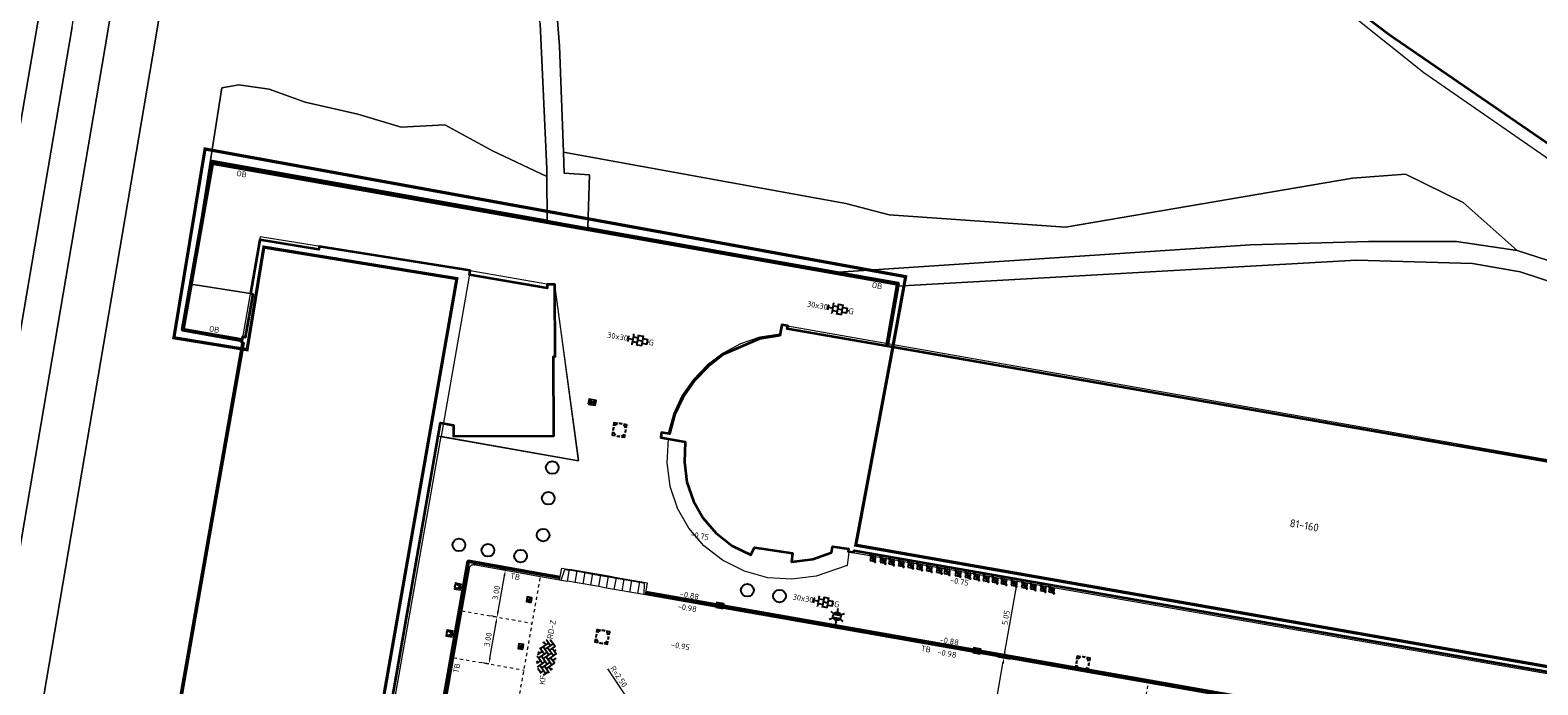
# Model space of a CAD drawing. Header units: metres. Extents: x 2514 to 227642, y 1683 to 852646.
# Tile 82 of 256: x 113555 to 113650, y 426490 to 426531. Entities that reach past the tile are written whole.
import ezdxf
from ezdxf.enums import TextEntityAlignment as Align
from ezdxf.lldxf.tags import DXFTag

# ---------------------------------------------------------------- set-up
doc = ezdxf.new("R2010")
doc.units = ezdxf.units.M
doc.linetypes.add('VW-1-1_STREEP', pattern=[2, 1, -1])
doc.linetypes.add('XX-CENTER', pattern=[8, 5, -1, 1, -1])
doc.layers.get('Defpoints').update_dxf_attribs({"color": 244, "lineweight": 35})
for name, color, linetype, lineweight in [('B-WE-GK-BESCHOEIING-G', 252, 'GK-BESCHOEIING', 35), ('B-WE-GR-BEPLANTING_CULTUUR_HEESTERS-GV', 252, 'Continuous', 18), ('B-WE-IE-MEUBILAIR_WEGMEUBILAIR_FIETS-S', 7, 'Continuous', 25), ('B-WE-IE-TERREINAFSCHEIDING_KUNSTMATIG_HEKWERK-G', 252, 'IE-TERREINAFSCHEIDING-KUNSTMATIG', 18), ('B-WE-KG-GRENS_PERCEEL-GV', 252, 'KG-PERCEEL', 18), ('B-WE-OG-BEBOUWING-GV', 4, 'Continuous', 35), ('B-WE-OG-BEBOUWING_HUISNUMMER-T25-200', 7, 'Continuous', 25), ('B-WE-OG-BEBOUWING_LUIFEL-GV', 252, 'Continuous', 18), ('B-WE-OG-TERREIN_CULTUURSCHEIDING-GV', 252, 'Continuous', 18), ('B-WE-OG-WATER-GV', 252, 'Continuous', 18), ('B-WE-VH-VERHARDING_HALFVERHARDING-GV', 252, 'Continuous', 18), ('B-WE-VH-VERHARDING_TEGEL-GV', 252, 'Continuous', 18), ('N-WE-IE-MEUBILAIR_WEGMEUBILAIR_LICHTMAST-S', 7, 'Continuous', 25), ('N-WE-IE-MEUBILAIR_WEGMEUBILAIR_PARKEERMAATREGEL-S', 7, 'Continuous', 25), ('N-WE-IE-MEUBILAIR_WEGMEUBILAIR_VERKEERSBORD-S', 7, 'Continuous', 9), ('N-WE-KG-WERKGRENS-G', 7, 'XX-CENTER', 35), ('N-WE-RI-HWA_KOLK-S', 150, 'Continuous', 25), ('N-WE-RI-PUT-OPHOOGTEBRENGEN-S', 7, 'Continuous', 25), ('N-WE-VH-KANTOPSLUITING-T18', 1, 'Continuous', 18), ('N-WE-VH-KANTOPSLUITING_ACHTERKANTBAND-G', 1, 'Continuous', 50), ('N-WE-VH-KANTOPSLUITING_ELEMENT_INRIT-S', 2, 'Continuous', 9), ('N-WE-VH-KANTOPSLUITING_OPSLUITBAND_100X200-G', 1, 'Continuous', 18), ('N-WE-VH-KANTOPSLUITING_TROTTOIRBAND_130 150-G', 2, 'Continuous', 13), ('N-WE-VH-M', 7, 'Continuous', 18), ('N-WE-VH-NAP-T18', 1, 'Continuous', 18), ('N-WE-VH-VERHARDING_BETONSTRAATSTEEN-S', 1, 'Continuous', 25), ('N-WE-VH-VERHARDING_TEGEL-S', 1, 'Continuous', 25), ('N-WE-VH-VERKEERSTEGEL-S', 7, 'Continuous', 25), ('N-WE-VW-MARKERING_LANGS_STREEP_11_010-G', 7, 'VW-1-1_STREEP', 13)]:
    doc.layers.add(name, color=color, linetype=linetype, lineweight=lineweight)
doc.styles.add('ISO', font='NLCS-ISO.ttf')
doc.styles.add('NLCS-ISO', font='NLCS-ISO.ttf', dxfattribs={"height": 1.8})
doc.styles.add('NLCS-ISO-M200-T18', font='NLCS-ISO.ttf', dxfattribs={"height": 0.36})
doc.styles.add('NLCS-ISO-M200-T25', font='NLCS-ISO.ttf', dxfattribs={"height": 0.5})
doc.styles.get("Standard").update_dxf_attribs({"font": 'romans'})
doc.linetypes.add('GK-BESCHOEIING', pattern='A,30,-5,[1,NLCS.SHX,S=1,R=0,X=0,Y=0],-5', length=40)
doc.linetypes.add('IE-TERREINAFSCHEIDING-KUNSTMATIG', pattern='A,4,[82,NLCS.SHX,S=0.75,R=90,X=0,Y=0],4,-2', length=10)
tags = doc.linetypes.add('KG-PERCEEL', pattern='A,5.5,-2,["P",Standard,S=1.8,R=0,X=-0.5,Y=-0.9],-2,5.5,-2,[5,NLCS.SHX,S=0.75,R=0,X=0,Y=0],-2', length=19).pattern_tags.tags
tags[6] = DXFTag(74, 10)
doc.dimstyles.new('NLCS-M200-T18-PIJL_L2_H1', dxfattribs={"dimscale": 0.2, "dimtxt": 2.5, "dimasz": 1.8, "dimexe": 2, "dimexo": 2, "dimgap": 0.7, "dimtad": 1, "dimzin": 0, "dimdsep": 46, "dimtxsty": 'NLCS-ISO-M200-T18', "dimcen": 0, "dimdle": 2, "dimclrd": 256, "dimclre": 256, "dimclrt": 1, "dimadec": 1, "dimazin": 0, "dimtfac": 1, "dimtdec": 3, "dimtofl": 0, "dimtmove": 0, "dimatfit": 3, "dimfxl": 2, "dimfxlon": 1, "dimtfillclr": 256, "dimtolj": 1, "dimtzin": 0, "dimlwd": -1, "dimlwe": -1, "dimarcsym": 0})

# ---------------------------------------------------------------- blocks, each defined once
blk = doc.blocks.new('SVH-TEGEL_300X300_DUN_HALFST_KL-SO')
for p, q in [((-3.08, 0.75), (-3, 0.75)), ((-3, -0.83), (-3, 0.83)), ((-3, 0), (-1.5, 0)), ((-1.84, 1.5), (-1.5, 1.5)), ((-1.5, -1.6), (-1.5, 1.6)), ((-1.5, 0.75), (0, 0.75)), ((0, -1.78), (0, 1.78)), ((0, 1.5), (1.5, 1.5)), ((0, 0), (1.5, 0)), ((1.5, -1.6), (1.5, 1.6)), ((1.5, 0.75), (3, 0.75)), ((3, -0.83), (3, 0.83)), ((3, 0), (3.39, 0)), ((-3.08, -0.75), (-3, -0.75)), ((-1.84, -1.5), (-1.5, -1.5)), ((-1.5, -0.75), (0, -0.75)), ((0, -1.5), (1.5, -1.5)), ((1.5, -0.75), (3, -0.75))]:
    blk.add_line(p, q)
at = {"style": 'NLCS-ISO'}
blk.add_attdef('FORMAAT', text='', height=1.8, dxfattribs=at).set_placement((-3.18, 0), align=Align.MIDDLE_RIGHT)
blk.add_attdef('KLEUR', text='', height=1.8, dxfattribs=at).set_placement((3.49, 0), align=Align.MIDDLE_LEFT)
at = {"style": 'NLCS-ISO', "flags": 1}
blk.add_attdef('FUNCTIE', text='', height=1.8, dxfattribs=at).set_placement((0.12, -3.58), align=Align.MIDDLE_CENTER)
blk = doc.blocks.new('SIE-WEG_FIETSKLEM_SCHUIN')
at = {"ltscale": 0.001}
for points in [[(0.002, 0.352, 1), (-0.05, 0.3), (0.112, 0.137, 1.003082), (0.125, 0.15), (-0.038, 0.311, -1), (-0.011, 0.34), (0.153, 0.176, 0.996947), (0.164, 0.189)], [(0.189, 0.164, 1.0408), (0.177, 0.151), (0.339, -0.011, -0.998437), (0.312, -0.038), (0.149, 0.125, 0.987872), (0.138, 0.113), (0.301, -0.05, 1), (0.352, 0.001)]]:
    blk.add_hatch(color=256, dxfattribs=at).paths.add_polyline_path(points)
for p, q in [((-0.05, 0.3), (0.112, 0.137)), ((-0.038, 0.311), (0.125, 0.15)), ((-0.011, 0.34), (0.153, 0.176)), ((0, 0.3), (0, 0.273)), ((0, 0.3), (0.029, 0.3)), ((0, 0.25), (0, 0)), ((0, 0), (0.251, 0)), ((0.002, 0.352), (0.165, 0.188)), ((0.054, 0.3), (0.3, 0.3)), ((0.301, -0.05), (0.138, 0.113)), ((0.312, -0.038), (0.15, 0.124)), ((0.339, -0.011), (0.176, 0.152)), ((0.352, 0.001), (0.189, 0.164)), ((0.274, 0), (0.3, 0)), ((0.3, 0.3), (0.3, 0.053)), ((0.3, 0.028), (0.3, 0))]:
    blk.add_line(p, q)
at = {"extrusion": (0, 0, -1)}
for centre, radius, start, end in [((0.024, 0.326), 0.0368, 315, 135), ((0.025, 0.326), 0.0198, 312.95459, 132.95459), ((-0.119, 0.143), 0.00919, 134.39056, 315.60944), ((-0.159, 0.182), 0.00851, 139.01362, 310.98638)]:
    blk.add_arc(centre, radius, start, end, dxfattribs=at)
for centre, radius, start, end in [((0.144, 0.119), 0.00814, 41.90101, 223.11988), ((0.183, 0.158), 0.00887, 46.72301, 218.69577), ((0.327, -0.025), 0.0361, 225, 45), ((0.326, -0.024), 0.0189, 224.50554, 44.50554)]:
    blk.add_arc(centre, radius, start, end)
blk = doc.blocks.new('SIE-WEG_PARKEERMAATREGEL_POEF_ROND')
blk.add_circle((-0.001438, 0.001188), 0.4)
blk = doc.blocks.new('SVH-VERKEERSTEGEL_300X300_ROLSTOELTEGEL')
blk.add_hatch(color=256).paths.add_polyline_path([(-0.054, -0.046), (-0.054, -0.047, 33.986882)])
blk.add_line((0.014, -0.112), (-0.049, -0.112))
at = {"flags": 128}
blk.add_lwpolyline([(-0.054, -0.047, 33.986882), (-0.054, -0.046), (-0.049, -0.146), (0.038, -0.146), (0.075, -0.213), (0.11, -0.213)], format="xyb", dxfattribs=at)
blk.add_arc((-0.025, -0.188), 0.076, 125.83445, 346.09566)
blk.add_3dface([(-0.15, -0.3), (0.15, -0.3), (0.15, 0), (-0.15, 0)])
blk = doc.blocks.new('N-SIE-WEG_VERKEERSBORD_ROND-SO')
h = blk.add_hatch(color=256)
h.dxf.hatch_style = 1
h.paths.add_polyline_path([(-1, 0, 1), (1, 0, 1)])
h.paths.add_polyline_path([(0.8, 0, -1), (-0.8, 0, -1)], flags=16)
h = blk.add_hatch(color=256)
h.dxf.hatch_style = 1
h.paths.add_polyline_path([(-0.77, 0.86), (-0.51, 0.86, -0.134934), (0, 1), (-1, 1), (-0.8, 0.6, -0.037994), (-0.7, 0.71)])
h = blk.add_hatch(color=256)
h.dxf.hatch_style = 1
h.paths.add_polyline_path([(-0.86, 0.72), (-1, 1), (-1, 0, -0.134934), (-0.86, 0.51)])
h = blk.add_hatch(color=256)
h.dxf.hatch_style = 1
h.paths.add_polyline_path([(0, -1, -0.134934), (-0.51, -0.86), (-0.86, -0.86), (-0.86, -0.51, -0.134934), (-1, 0), (-1, -1)])
h = blk.add_hatch(color=256)
h.dxf.hatch_style = 1
h.paths.add_polyline_path([(-0.11, -0.79, 0.066661), (0.11, -0.79), (0.69, 0.39, 0.050318), (0.6, 0.52), (0, -0.69), (-0.6, 0.52, 0.050318), (-0.69, 0.39)])
h = blk.add_hatch(color=256)
h.dxf.hatch_style = 1
h.paths.add_polyline_path([(0.77, 0.86), (0.7, 0.71, -0.037994), (0.8, 0.6), (1, 1), (0, 1, -0.134934), (0.51, 0.86)])
h = blk.add_hatch(color=256)
h.dxf.hatch_style = 1
h.paths.add_polyline_path([(0.86, -0.86), (0.51, -0.86, -0.134934), (0, -1), (1, -1), (1, 0, -0.134934), (0.86, -0.51)])
h = blk.add_hatch(color=256)
h.dxf.hatch_style = 1
h.paths.add_polyline_path([(0.86, 0.51, -0.134934), (1, 0), (1, 1), (0.86, 0.72)])
for points in [[(-1, -1), (1, -1), (1, 1), (-1, 1)], [(-0.86, -0.86), (0.86, -0.86), (0.86, 0.86), (-0.86, 0.86)]]:
    blk.add_lwpolyline(points, close=True)
at = {"flags": 128}
for points in [[(-1, 1), (0, -1), (1, 1)], [(-0.77, 0.86), (0, -0.69), (0.77, 0.86)]]:
    blk.add_lwpolyline(points, close=True, dxfattribs=at)
for radius in [1, 0.796]:
    blk.add_circle((0, 0), radius)
at = {"lineweight": 30, "flags": 104}
blk.add_attdef('bordgegevens', text='', height=1.8, dxfattribs=at).set_placement((2.21, 3.21), align=Align.TOP_LEFT)
blk = doc.blocks.new('SRI-PUT_OPHOOGTEBRENGEN-SO-flat-1')
at = {"layer": 'N-WE-RI-PUT-OPHOOGTEBRENGEN-S', "lineweight": -3}
for points in [[(-0.377, 0.173), (-0.413, -0.023)], [(0.17, 0.377), (-0.027, 0.414)], [(0.428, 0.126), (0.465, 0.322), (0.268, 0.359)], [(0.374, -0.169), (0.41, 0.028)], [(-0.431, -0.122), (-0.468, -0.318), (-0.271, -0.355)], [(-0.173, -0.373), (0.024, -0.409)], [(0.122, -0.428), (0.319, -0.464), (0.355, -0.267)]]:
    blk.add_lwpolyline(points, dxfattribs=at)
at = {"layer": 'N-WE-RI-PUT-OPHOOGTEBRENGEN-S'}
blk.add_lwpolyline([(-0.358, 0.272), (-0.322, 0.468), (-0.125, 0.432)], dxfattribs=at)
at = {"layer": 'N-WE-RI-PUT-OPHOOGTEBRENGEN-S', "lineweight": -3, "ltscale": 0.2}
for start, end in [(154.49195, 184.49195), (109.49195, 139.49195), (64.49195, 94.49195), (19.49195, 49.49195), (334.48716, 4.48716), (199.48716, 229.48716), (244.48716, 274.48716), (289.48716, 319.48716)]:
    blk.add_arc((-0.002, 0.002), 0.4, start, end, dxfattribs=at)
blk = doc.blocks.new('SRI-PUT_OPHOOGTEBRENGEN-SO-flat-3')
at = {"layer": 'N-WE-RI-PUT-OPHOOGTEBRENGEN-S', "lineweight": -3}
for points in [[(-0.379, 0.168), (-0.413, -0.029)], [(0.164, 0.38), (-0.033, 0.413)], [(0.426, 0.132), (0.46, 0.329), (0.263, 0.363)], [(0.376, -0.164), (0.41, 0.033)], [(-0.429, -0.128), (-0.463, -0.325), (-0.266, -0.359)], [(-0.167, -0.375), (0.03, -0.409)], [(0.128, -0.426), (0.326, -0.459), (0.359, -0.262)]]:
    blk.add_lwpolyline(points, dxfattribs=at)
at = {"layer": 'N-WE-RI-PUT-OPHOOGTEBRENGEN-S'}
blk.add_lwpolyline([(-0.362, 0.267), (-0.329, 0.464), (-0.131, 0.43)], dxfattribs=at)
at = {"layer": 'N-WE-RI-PUT-OPHOOGTEBRENGEN-S', "lineweight": -3, "ltscale": 0.2}
for start, end in [(155.32706, 185.32706), (110.32706, 140.32706), (65.32706, 95.32706), (20.32706, 50.32706), (335.32227, 5.32227), (200.32227, 230.32227), (245.32227, 275.32227), (290.32227, 320.32227)]:
    blk.add_arc((-0.002, 0.002), 0.4, start, end, dxfattribs=at)
blk = doc.blocks.new('SRI-PUT_OPHOOGTEBRENGEN-SO-flat-27')
at = {"layer": 'N-WE-RI-PUT-OPHOOGTEBRENGEN-S', "lineweight": -3}
for points in [[(-0.378, 0.17), (-0.413, -0.027)], [(0.166, 0.379), (-0.031, 0.413)], [(0.427, 0.13), (0.462, 0.327), (0.265, 0.361)], [(0.375, -0.166), (0.41, 0.031)], [(-0.43, -0.125), (-0.465, -0.322), (-0.268, -0.357)], [(-0.169, -0.374), (0.028, -0.409)], [(0.126, -0.426), (0.323, -0.461), (0.358, -0.264)]]:
    blk.add_lwpolyline(points, dxfattribs=at)
at = {"layer": 'N-WE-RI-PUT-OPHOOGTEBRENGEN-S'}
blk.add_lwpolyline([(-0.361, 0.268), (-0.326, 0.465), (-0.129, 0.431)], dxfattribs=at)
at = {"layer": 'N-WE-RI-PUT-OPHOOGTEBRENGEN-S', "lineweight": -3, "ltscale": 0.2}
for start, end in [(155.01596, 185.01596), (110.01596, 140.01596), (65.01596, 95.01596), (20.01596, 50.01596), (335.01117, 5.01117), (200.01117, 230.01117), (245.01117, 275.01117), (290.01117, 320.01117)]:
    blk.add_arc((-0.002, 0.002), 0.4, start, end, dxfattribs=at)
blk = doc.blocks.new('*D360')
at = {"layer": 'Defpoints', "color": 0, "transparency": 16777216}
for p in [(113614.028, 426491.821), (113616.181, 426491.441), (113610.95, 426486.27)]:
    blk.add_point(p, dxfattribs=at)
at = {"layer": 'N-WE-VH-M', "transparency": 16777216}
for p, q in [((113615.203, 426485.887), (113616.119, 426491.087)), ((113615.787, 426491.511), (113616.575, 426491.372)), ((113614.747, 426485.602), (113615.534, 426485.463))]:
    blk.add_line(p, q, dxfattribs=at)
for points in [[(113616.059, 426491.097), (113616.178, 426491.077), (113616.181, 426491.441)], [(113615.144, 426485.897), (113615.262, 426485.877), (113615.14, 426485.532)]]:
    blk.add_solid(points, dxfattribs=at)
at = {"layer": 'N-WE-VH-M', "color": 1, "transparency": 16777216, "insert": (113615.346, 426488.542), "char_height": 0.36, "attachment_point": 5, "rotation": 80.01356, "style": 'NLCS-ISO-M200-T18'}
blk.add_mtext('\\A1;6.00', dxfattribs=at)
blk = doc.blocks.new('*D361')
at = {"layer": 'Defpoints', "color": 0, "transparency": 16777216}
for p in [(113614.898, 426496.793), (113617.056, 426496.413), (113614.028, 426491.821)]:
    blk.add_point(p, dxfattribs=at)
at = {"layer": 'N-WE-VH-M', "transparency": 16777216}
for p, q in [((113616.662, 426496.482), (113617.45, 426496.343)), ((113616.243, 426491.796), (113616.994, 426496.058)), ((113615.787, 426491.511), (113616.575, 426491.372))]:
    blk.add_line(p, q, dxfattribs=at)
for points in [[(113616.935, 426496.069), (113617.053, 426496.048), (113617.056, 426496.413)], [(113616.184, 426491.806), (113616.302, 426491.786), (113616.181, 426491.441)]]:
    blk.add_solid(points, dxfattribs=at)
at = {"layer": 'N-WE-VH-M', "color": 1, "transparency": 16777216, "insert": (113616.303, 426493.983), "char_height": 0.36, "attachment_point": 5, "rotation": 80.01356, "style": 'NLCS-ISO-M200-T18'}
blk.add_mtext('\\A1;5.05', dxfattribs=at)
blk = doc.blocks.new('N-SVH-INRITELEMENT_130 150_180X750X500_LINKS')
for p, q in [((0, 0), (0, 0.75)), ((0, 0.75), (0.5, 0.75)), ((0, 0), (0.5, 0)), ((0.095, 0), (0.2, 0.7)), ((0.2, 0.7), (0.5, 0.7)), ((0.5, 0), (0.5, 0.75))]:
    blk.add_line(p, q)
blk = doc.blocks.new('N-SVH-INRITELEMENT_130 150_180X750X500_MIDDEN')
for p, q in [((0, 0), (0, 0.75)), ((0.5, 0.75), (0, 0.75)), ((0.5, 0.7), (0, 0.7)), ((0.5, 0), (0, 0)), ((0.5, 0), (0.5, 0.75))]:
    blk.add_line(p, q)
blk = doc.blocks.new('N-SVH-INRITELEMENT_130 150_180X750X500_RECHTS')
for p, q in [((0, 0), (0, 0.75)), ((0.5, 0.75), (0, 0.75)), ((0.3, 0.7), (0, 0.7)), ((0.5, 0), (0, 0)), ((0.405, 0), (0.3, 0.7)), ((0.5, 0), (0.5, 0.75))]:
    blk.add_line(p, q)
blk = doc.blocks.new('N-SRI-KOLK_TROTTOIR-SO')
blk.add_hatch(color=256).paths.add_polyline_path([(1.125, 1.5), (-1.125, 1.5), (-1.125, 0)])
blk.add_line((-1.125, 0), (1.125, 1.5))
at = {"flags": 128}
blk.add_lwpolyline([(-1.125, 0), (1.125, 0), (1.125, 1.5), (-1.125, 1.5)], close=True, dxfattribs=at)
blk = doc.blocks.new('N-SRI-KOLK_STRAAT_450X300-SO')
h = blk.add_hatch(color=256)
h.dxf.hatch_style = 1
h.paths.add_polyline_path([(0, 0.75), (-1.125, 1.5), (-1.125, 0)])
h.paths.add_polyline_path([(1.125, 1.5), (0, 0.75), (1.125, 0)])
for p, q in [((-1.125, 0), (1.125, 1.5)), ((1.125, 0), (-1.125, 1.5))]:
    blk.add_line(p, q)
at = {"flags": 128}
blk.add_lwpolyline([(-1.125, 0), (1.125, 0), (1.125, 1.5), (-1.125, 1.5)], close=True, dxfattribs=at)
blk = doc.blocks.new('hoekblok inw. 25')
at = {"layer": 'N-WE-VH-KANTOPSLUITING_ACHTERKANTBAND-G', "ltscale": 0.2, "flags": 128}
blk.add_lwpolyline([(-0.45, 0.15), (-0.45, 0), (0, 0), (0, 0.45), (-0.15, 0.45)], dxfattribs=at)
at = {"layer": 'N-WE-VH-KANTOPSLUITING_TROTTOIRBAND_130 150-G', "ltscale": 0.2, "flags": 128}
blk.add_lwpolyline([(-0.15, 0.45), (-0.15, 0.4, -0.414214), (-0.4, 0.15), (-0.45, 0.15)], format="xyb", dxfattribs=at)
blk = doc.blocks.new('*D544')
at = {"layer": 'Defpoints', "color": 0, "ltscale": 0.2, "transparency": 16777216}
for p in [(113592.488, 426488.82), (113593.872, 426486.739)]:
    blk.add_point(p, dxfattribs=at)
at = {"layer": 'N-WE-VH-M', "ltscale": 0.2, "transparency": 16777216}
blk.add_line((113591.196, 426490.762), (113592.288, 426489.12), dxfattribs=at)
blk.add_solid([(113592.338, 426489.153), (113592.238, 426489.087), (113592.488, 426488.82)], dxfattribs=at)
at = {"layer": 'N-WE-VH-M', "color": 1, "ltscale": 0.2, "transparency": 16777216, "insert": (113591.909, 426490.268), "char_height": 0.36, "attachment_point": 5, "rotation": 303.63399, "style": 'NLCS-ISO-M200-T18'}
blk.add_mtext('\\A1;R=2.50', dxfattribs=at)
blk = doc.blocks.new('*D720')
at = {"layer": 'Defpoints', "color": 0, "ltscale": 0.2, "transparency": 16777216}
for p in [(113584.239, 426494.02), (113584.239, 426494.02), (113583.719, 426491.065)]:
    blk.add_point(p, dxfattribs=at)
at = {"layer": 'N-WE-VH-M', "ltscale": 0.2, "transparency": 16777216}
for p, q in [((113583.781, 426491.42), (113584.176, 426493.665)), ((113584.239, 426494.02), (113583.845, 426494.089)), ((113583.719, 426491.065), (113583.325, 426491.135))]:
    blk.add_line(p, q, dxfattribs=at)
for points in [[(113584.117, 426493.676), (113584.236, 426493.655), (113584.239, 426494.02)], [(113583.722, 426491.43), (113583.84, 426491.409), (113583.719, 426491.065)]]:
    blk.add_solid(points, dxfattribs=at)
at = {"layer": 'N-WE-VH-M', "ltscale": 0.2, "transparency": 16777216, "insert": (113583.664, 426492.598), "char_height": 0.36, "attachment_point": 5, "rotation": 80.01356, "style": 'NLCS-ISO-M200-T18'}
blk.add_mtext('\\A1;3.00', dxfattribs=at)
blk = doc.blocks.new('*D721')
at = {"layer": 'Defpoints', "color": 0, "ltscale": 0.2, "transparency": 16777216}
for p in [(113584.759, 426496.974), (113584.759, 426496.974), (113584.239, 426494.02)]:
    blk.add_point(p, dxfattribs=at)
at = {"layer": 'N-WE-VH-M', "ltscale": 0.2, "transparency": 16777216}
for p, q in [((113584.301, 426494.374), (113584.697, 426496.62)), ((113584.759, 426496.974), (113584.365, 426497.044)), ((113584.239, 426494.02), (113583.845, 426494.089))]:
    blk.add_line(p, q, dxfattribs=at)
for points in [[(113584.638, 426496.63), (113584.756, 426496.609), (113584.759, 426496.974)], [(113584.242, 426494.385), (113584.36, 426494.364), (113584.239, 426494.02)]]:
    blk.add_solid(points, dxfattribs=at)
at = {"layer": 'N-WE-VH-M', "ltscale": 0.2, "transparency": 16777216, "insert": (113584.184, 426495.553), "char_height": 0.36, "attachment_point": 5, "rotation": 80.01356, "style": 'NLCS-ISO-M200-T18'}
blk.add_mtext('\\A1;3.00', dxfattribs=at)
blk = doc.blocks.new('N-SIE-WEG_LICHTMAST-SO')
h = blk.add_hatch(color=256)
h.paths.add_polyline_path([(1.16, 0.5, 0.658505), (-1.16, 0.5)])
h.paths.add_polyline_path([(-1.16, -0.5, 0.658505), (1.16, -0.5)])
at = {"flags": 128}
for points in [[(-2.19, 1.27), (-1.1, 0.63)], [(-1.16, 0.5), (1.16, 0.5)], [(0, 1.27), (0, 2.53)], [(1.1, 0.63), (2.19, 1.27)], [(-2.19, -1.27), (-1.1, -0.63)], [(-1.16, -0.5), (1.16, -0.5)], [(0, -1.27), (0, -2.53)], [(2.19, -1.27), (1.1, -0.63)]]:
    blk.add_lwpolyline(points, dxfattribs=at)
at = {"ltscale": 0.5}
blk.add_circle((0, 0), 1.27, dxfattribs=at)
at = {"style": 'NLCS-ISO'}
blk.add_attdef('TYPE', text='', height=1.8, dxfattribs=at).set_placement((0, 2.53), align=Align.BOTTOM_CENTER)
blk = doc.blocks.new('SVH-BSS_KEIFORMAAT_KEPER-SO')
at = {"ltscale": 0.1}
for p, q in [((-5.34, 0.88), (-4.45, 0)), ((-5.2, 0.74), (-4.03, 1.91)), ((-5.2, -0.74), (-2.97, 1.48)), ((-4.81, -1.84), (-2.97, 0)), ((-4.56, 1.6), (-4.45, 1.48)), ((-3.71, 0.74), (-1.48, -1.48)), ((-3.6, 2.11), (-1.48, 0)), ((-2.48, 2.48), (-1.48, 1.48)), ((-2.23, 0.74), (-0.21, 2.76)), ((-2.23, 2.23), (-1.85, 2.61)), ((-2.23, -0.74), (0, 1.48)), ((-2.23, -2.23), (0, 0)), ((-0.74, 2.23), (1.48, 0)), ((-0.74, 0.74), (1.48, -1.48)), ((0.22, 2.75), (1.48, 1.48)), ((0.74, 2.23), (1.2, 2.68)), ((0.74, 0.74), (2.45, 2.45)), ((0.74, -0.74), (2.97, 1.48)), ((0.74, -2.23), (2.97, 0)), ((2.23, 2.23), (4.45, 0)), ((2.23, 0.74), (4.45, -1.48)), ((3.71, 0.74), (4.5, 1.53)), ((3.71, -0.74), (5.25, 0.79)), ((4.22, 1.72), (4.45, 1.48)), ((5.2, 0.74), (5.39, 0.55)), ((-5.73, -0.2), (-4.45, -1.48)), ((-3.89, -2.41), (-2.97, -1.48)), ((-3.71, -0.74), (-1.48, -2.97)), ((-3.71, -2.23), (-3.27, -2.67)), ((-1.59, -3.08), (0, -1.48)), ((-0.74, -0.74), (1.48, -2.97)), ((-0.74, -2.23), (0.21, -3.18)), ((-0.22, -3.19), (0, -2.97)), ((1.36, -3.09), (2.97, -1.48)), ((2.23, -0.74), (3.84, -2.36)), ((2.23, -2.23), (2.78, -2.78)), ((3.71, -2.23), (5.57, -0.37)), ((5.2, -0.74), (5.41, -0.95))]:
    blk.add_line(p, q, dxfattribs=at)
at = {"style": 'NLCS-ISO'}
blk.add_attdef('FORMAAT', text='', height=1.8, dxfattribs=at).set_placement((-5.83, -0.22), align=Align.MIDDLE_RIGHT)
blk.add_attdef('KLEUR', text='', height=1.8, dxfattribs=at).set_placement((5.82, -0.22), align=Align.MIDDLE_LEFT)
at = {"style": 'NLCS-ISO', "flags": 1}
blk.add_attdef('FUNCTIE', text='', height=1.8, dxfattribs=at).set_placement((0.12, -3.58), align=Align.MIDDLE_CENTER)

msp = doc.modelspace()

# ---------------------------------------------------------------- linework, layer by layer
at = {"layer": 'B-WE-GK-BESCHOEIING-G', "ltscale": 0.5}
msp.add_lwpolyline([(113659.383, 426517.742), (113640.461, 426530.745), (113608.248, 426555.168), (113606.92, 426555.92), (113606.062, 426556.222), (113605.242, 426556.357), (113604.032, 426556.393), (113603.446, 426556.271), (113589.075, 426551.311), (113587.856, 426550.985), (113585.418, 426550.952), (113583.965, 426551.322), (113582.348, 426551.913), (113580.846, 426552.609), (113578.925, 426553.677), (113574.676, 426557.62), (113572.079, 426560.529), (113571.332, 426562.019), (113571.082, 426563.799), (113570.961, 426565.47), (113571.391, 426566.255)], dxfattribs=at)
at = {"layer": 'B-WE-GR-BEPLANTING_CULTUUR_HEESTERS-GV'}
for points in [[(113563.146, 426577.251), (113558.765, 426577.722), (113557.915, 426572.757), (113539.7, 426466.389), (113543.984, 426465.835), (113562.695, 426574.63)], [(113569.884, 426527.325), (113567.967, 426527.599), (113566.894, 426527.412), (113566.169, 426522.841), (113587.403, 426519.05), (113587.37, 426521.811), (113583.949, 426523.424), (113580.937, 426525.066), (113578.2, 426524.929), (113575.462, 426525.751), (113572.142, 426526.504)], [(113606.225, 426520.109), (113588.416, 426523.336), (113588.465, 426522.016), (113590.057, 426521.913), (113589.958, 426518.593), (113605.76, 426515.772), (113631.714, 426517.493), (113639.166, 426517.716), (113644.712, 426517.709), (113648.525, 426517.143), (113645.119, 426520.162), (113641.486, 426521.947), (113638.145, 426521.712), (113620.063, 426518.612), (113608.956, 426519.387)]]:
    msp.add_lwpolyline(points, close=True, dxfattribs=at)
at = {"layer": 'B-WE-IE-TERREINAFSCHEIDING_KUNSTMATIG_HEKWERK-G', "ltscale": 0.2}
for points in [[(113587.403, 426519.05), (113566.169, 426522.841), (113564.928, 426515.014), (113568.687, 426514.419)], [(113605.76, 426515.772), (113589.958, 426518.593)]]:
    msp.add_lwpolyline(points, dxfattribs=at)
at = {"layer": 'B-WE-KG-GRENS_PERCEEL-GV', "ltscale": 0.2}
for points in [[(113630.992, 426537.694), (113642.647, 426528.371), (113654.937, 426519.852)], [(113582.546, 426515.872), (113569.309, 426518), (113556.619, 426445.534), (113569.777, 426443.268), (113580.708, 426505.422)], [(113582.546, 426515.872), (113580.708, 426505.422), (113589.375, 426503.898)], [(113582.546, 426515.872), (113587.856, 426514.95), (113589.375, 426503.898)], [(113602.084, 426511.866), (113600.797, 426511.673), (113599.59, 426511.258), (113598.491, 426510.674), (113597.488, 426509.907), (113596.611, 426508.996), (113595.889, 426507.965), (113595.354, 426506.826), (113595.014, 426505.594), (113594.61, 426505.655), (113594.549, 426505.338), (113595.019, 426505.257), (113594.927, 426503.744), (113595.136, 426502.285), (113595.597, 426500.916)], [(113602.084, 426511.866), (113602.19, 426512.46), (113674.799, 426499.673), (113672.499, 426486.59), (113606.418, 426498.114), (113606.304, 426497.281), (113604.346, 426496.607), (113602.818, 426496.41), (113601.293, 426496.498), (113599.83, 426496.905), (113598.442, 426497.6), (113597.274, 426498.507), (113596.32, 426499.622), (113595.597, 426500.916)]]:
    msp.add_lwpolyline(points, dxfattribs=at)
at = {"layer": 'B-WE-OG-BEBOUWING-GV'}
for points in [[(113569.742, 426443.644), (113580.672, 426506.275), (113581.494, 426506.131), (113581.496, 426505.431), (113587.807, 426505.45), (113587.799, 426510.46), (113587.894, 426510.465), (113587.88, 426514.992), (113587.4, 426514.991), (113587.401, 426514.761), (113582.499, 426515.598), (113582.546, 426515.872), (113573.028, 426517.402), (113572.998, 426517.214), (113569.276, 426517.812), (113568.687, 426514.419), (113568.854, 426514.39), (113568.359, 426511.661), (113568.192, 426511.69), (113568.13, 426511.335), (113568.248, 426511.315), (113566.269, 426500), (113556.799, 426445.869)], [(113674.426, 426499.627), (113608.824, 426511.097), (113602.529, 426512.197), (113602.564, 426512.394), (113602.19, 426512.46), (113602.068, 426511.773), (113600.774, 426511.567), (113598.521, 426510.594), (113597.532, 426509.834), (113596.672, 426508.935), (113595.959, 426507.911), (113595.428, 426506.783), (113595.104, 426505.568), (113594.609, 426505.651), (113594.56, 426505.336), (113596.102, 426505.074), (113596.041, 426503.795), (113596.206, 426502.538), (113596.611, 426501.332), (113597.218, 426500.266), (113598.047, 426499.305), (113599.06, 426498.512), (113600.239, 426497.937), (113600.471, 426498.413), (113602.859, 426498.042), (113602.802, 426497.512), (113604.131, 426497.673), (113605.325, 426498.088), (113605.385, 426498.468), (113606.379, 426498.315), (113606.356, 426498.158), (113606.722, 426498.104), (113606.739, 426498.223), (113672.165, 426486.771)]]:
    msp.add_lwpolyline(points, dxfattribs=at)
at = {"layer": 'B-WE-OG-BEBOUWING_LUIFEL-GV'}
msp.add_lwpolyline([(113587.88, 426514.992), (113587.894, 426510.465), (113587.799, 426510.46), (113587.807, 426505.45), (113581.496, 426505.431), (113581.494, 426506.131), (113580.672, 426506.275), (113580.523, 426505.42), (113589.372, 426503.876)], close=True, dxfattribs=at)
at = {"layer": 'B-WE-OG-TERREIN_CULTUURSCHEIDING-GV'}
for points in [[(113564.531, 426574.329), (113562.695, 426574.63), (113543.984, 426465.835), (113545.472, 426465.595), (113546.048, 426466.742), (113547.401, 426471.788), (113547.652, 426473.678), (113557.453, 426531.252)], [(113645.724, 426516.33), (113638.406, 426516.522), (113609.427, 426514.892), (113608.824, 426511.097), (113674.426, 426499.627), (113674.445, 426499.736), (113674.799, 426499.673), (113676.103, 426503.829), (113676.89, 426506.243), (113667.661, 426509.572), (113648.713, 426515.786)]]:
    msp.add_lwpolyline(points, close=True, dxfattribs=at)
for points in [[(113659.383, 426517.742), (113640.461, 426530.745), (113608.248, 426555.168)], [(113566.143, 426551.345), (113562.696, 426530.346), (113552.914, 426472.886), (113552.634, 426470.782), (113551.421, 426466.073), (113550.994, 426464.749), (113549.222, 426461.213), (113547.609, 426458.815), (113545.57, 426455.44), (113544.705, 426453.356), (113543.76, 426449.219), (113539.13, 426423.38), (113564.184, 426419.14)], [(113587.985, 426532.422), (113588.167, 426530.057), (113588.416, 426523.336), (113606.225, 426520.109), (113608.956, 426519.387), (113620.063, 426518.612), (113638.145, 426521.712), (113641.486, 426521.947), (113645.119, 426520.162), (113648.525, 426517.143), (113669.958, 426510.217)], [(113556.799, 426445.869), (113566.269, 426500), (113568.248, 426511.315), (113568.13, 426511.335), (113568.192, 426511.69), (113568.359, 426511.661), (113568.854, 426514.39), (113568.687, 426514.419), (113564.928, 426515.014), (113566.169, 426522.841), (113566.894, 426527.412), (113567.967, 426527.599), (113569.884, 426527.325), (113572.142, 426526.504), (113575.462, 426525.751), (113578.2, 426524.929), (113580.937, 426525.066), (113583.949, 426523.424), (113587.37, 426521.811), (113587.364, 426522.294), (113586.954, 426531.435)]]:
    msp.add_lwpolyline(points, dxfattribs=at)
at = {"layer": 'B-WE-OG-WATER-GV'}
msp.add_lwpolyline([(113709.59, 426535.466), (113606.922, 426555.928), (113608.248, 426555.168), (113640.461, 426530.745), (113659.383, 426517.742), (113661.557, 426516.847), (113663.322, 426516.235), (113666.895, 426515.306), (113669.867, 426515.134), (113673.71, 426515.37), (113675.875, 426515.778), (113677.557, 426516.309), (113679.243, 426517.128), (113681.332, 426518.695), (113697.755, 426532.63), (113699.38, 426533.533), (113700.497, 426534.054), (113702.122, 426534.49), (113704.55, 426535.205), (113707.06, 426535.533)], close=True, dxfattribs=at)
at = {"layer": 'B-WE-VH-VERHARDING_HALFVERHARDING-GV'}
msp.add_lwpolyline([(113583.441, 426540.547), (113566.396, 426552.89), (113566.143, 426551.345), (113582.063, 426539.984), (113583.807, 426538.185), (113585.228, 426536.121), (113586.287, 426533.85), (113586.954, 426531.435), (113587.364, 426522.294), (113587.37, 426521.811), (113587.403, 426519.05), (113589.958, 426518.593), (113590.057, 426521.913), (113588.465, 426522.016), (113588.416, 426523.336), (113588.167, 426530.057), (113587.985, 426532.422), (113587.398, 426534.719), (113586.424, 426536.882), (113585.091, 426538.844)], close=True, dxfattribs=at)
msp.add_lwpolyline([(113669.958, 426510.217), (113648.525, 426517.143), (113644.712, 426517.709), (113639.166, 426517.716), (113631.714, 426517.493), (113605.76, 426515.772), (113609.462, 426515.111), (113609.427, 426514.892), (113638.406, 426516.522), (113645.724, 426516.33), (113648.713, 426515.786), (113667.661, 426509.572)], dxfattribs=at)
at = {"layer": 'B-WE-VH-VERHARDING_TEGEL-GV'}
for points in [[(113570.605, 426578.035), (113567.473, 426578.503), (113559.678, 426530.851), (113549.89, 426473.359), (113549.624, 426471.362), (113548.475, 426466.909), (113548.147, 426465.892), (113546.581, 426462.769), (113545.041, 426460.48), (113542.797, 426456.756), (113541.817, 426454.397), (113541.46, 426453.087), (113540.756, 426449.806), (113536.507, 426426.095)], [(113536.507, 426426.095), (113540.756, 426449.806), (113541.46, 426453.087), (113541.817, 426454.397), (113542.797, 426456.756), (113545.041, 426460.48), (113546.581, 426462.769), (113548.147, 426465.892), (113548.475, 426466.909), (113549.624, 426471.362), (113549.89, 426473.359), (113559.678, 426530.851), (113567.473, 426578.503)], [(113539.52, 426425.555), (113543.76, 426449.219), (113544.705, 426453.356), (113545.57, 426455.44), (113547.609, 426458.815), (113549.222, 426461.213), (113550.994, 426464.749), (113551.421, 426466.073), (113552.634, 426470.782), (113552.914, 426472.886), (113562.696, 426530.346), (113566.143, 426551.345), (113566.396, 426552.89), (113569.775, 426573.472), (113570.477, 426577.751), (113570.605, 426578.035)], [(113557.453, 426531.252), (113547.652, 426473.678), (113547.401, 426471.788), (113546.048, 426466.742), (113545.472, 426465.595), (113544.633, 426463.922), (113544.208, 426463.289), (113543.386, 426462.067), (113543.14, 426461.702), (113543.03, 426461.519), (113542.033, 426459.862), (113541.701, 426459.309), (113540.748, 426457.726), (113539.684, 426455.165), (113539.266, 426453.634), (113538.537, 426450.234), (113534.222, 426426.393)]]:
    msp.add_lwpolyline(points, dxfattribs=at)
at = {"layer": 'N-WE-KG-WERKGRENS-G', "ltscale": 0.5, "const_width": 0.2, "flags": 128}
msp.add_lwpolyline([(113539.652, 426425.541), (113565.267, 426421.421), (113581.703, 426515.367), (113569.538, 426517.354), (113568.481, 426510.883), (113563.869, 426511.637), (113565.832, 426523.544), (113609.99, 426515.49), (113609.048, 426510.325), (113606.845, 426498.555), (113672.114, 426487.085), (113672.209, 426487.804), (113696.624, 426483.559), (113700.141, 426478.132), (113686.481, 426398.526), (113749.184, 426387.13), (113754.552, 426386.252), (113793.326, 426379.302)], dxfattribs=at)
at = {"layer": 'N-WE-VH-KANTOPSLUITING_ACHTERKANTBAND-G', "ltscale": 0.2}
for points in [[(113568.154, 426511.47), (113564.416, 426512.128), (113566.274, 426522.679), (113609.515, 426515.065), (113608.822, 426511.097)], [(113569.268, 426422.837), (113582.422, 426497.538), (113587.001, 426496.732), (113588.206, 426496.52)], [(113630.776, 426489.024), (113593.622, 426495.566)]]:
    msp.add_lwpolyline(points, dxfattribs=at)
at = {"layer": 'N-WE-VH-KANTOPSLUITING_OPSLUITBAND_100X200-G', "ltscale": 0.2, "flags": 128}
msp.add_lwpolyline([(113568.171, 426511.569), (113564.532, 426512.209), (113566.355, 426522.564), (113609.4, 426514.984), (113608.723, 426511.115)], dxfattribs=at)
at = {"layer": 'N-WE-VH-KANTOPSLUITING_TROTTOIRBAND_130 150-G', "ltscale": 0.2}
msp.add_line((113630.751, 426488.876), (113593.596, 426495.418), dxfattribs=at)
for points in [[(113582.768, 426497.325), (113586.975, 426496.584), (113588.18, 426496.372)], [(113569.416, 426422.811), (113582.491, 426497.069)]]:
    msp.add_lwpolyline(points, dxfattribs=at)
at = {"layer": 'N-WE-VW-MARKERING_LANGS_STREEP_11_010-G', "ltscale": 0.2}
for p, q in [((113573.882, 426422.228), (113586.975, 426496.584)), ((113582.023, 426494.41), (113586.455, 426493.63)), ((113581.503, 426491.455), (113585.935, 426490.675)), ((113622.034, 426471.372), (113625.286, 426489.838))]:
    msp.add_line(p, q, dxfattribs=at)

# ---------------------------------------------------------------- block references
at = {"ltscale": 0.2, "rotation": 170.1650756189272}
msp.add_blockref('hoekblok inw. 25', (113582.422, 426497.538), dxfattribs=at)
at = {"layer": 'B-WE-IE-MEUBILAIR_WEGMEUBILAIR_FIETS-S', "rotation": 350.01}
for p in [(113607.742, 426497.591), (113608.386, 426497.477), (113608.924, 426497.383), (113609.535, 426497.275), (113610.131, 426497.17), (113610.691, 426497.072), (113611.302, 426496.964), (113611.932, 426496.853), (113612.42, 426496.767), (113613.115, 426496.645), (113613.734, 426496.536), (113614.284, 426496.439), (113614.877, 426496.335), (113615.443, 426496.235), (113616.008, 426496.136), (113616.643, 426496.024), (113617.3, 426495.908), (113617.846, 426495.812), (113618.48, 426495.7), (113619.011, 426495.607)]:
    msp.add_blockref('SIE-WEG_FIETSKLEM_SCHUIN', p, dxfattribs=at)
at = {"layer": 'N-WE-IE-MEUBILAIR_WEGMEUBILAIR_LICHTMAST-S', "xscale": 0.2, "yscale": 0.2, "zscale": 0.2, "rotation": 350.1566500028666}
msp.add_blockref('N-SIE-WEG_LICHTMAST-SO', (113605.653, 426494.064), dxfattribs=at)
at = {"layer": 'N-WE-IE-MEUBILAIR_WEGMEUBILAIR_PARKEERMAATREGEL-S', "rotation": 260.0135621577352}
for p in [(113587.716, 426503.445), (113587.466, 426501.509), (113587.14, 426499.19), (113581.83, 426498.565), (113583.658, 426498.229), (113585.717, 426497.866), (113600.01, 426495.711), (113602.036, 426495.34)]:
    msp.add_blockref('SIE-WEG_PARKEERMAATREGEL_POEF_ROND', p, dxfattribs=at)
at = {"layer": 'N-WE-IE-MEUBILAIR_WEGMEUBILAIR_VERKEERSBORD-S', "ltscale": 0.2, "xscale": 0.2, "yscale": 0.2, "zscale": 0.2, "rotation": 80.05004763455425}
for p in [(113581.761, 426495.94), (113581.24, 426492.986)]:
    msp.add_blockref('N-SIE-WEG_VERKEERSBORD_ROND-SO', p, dxfattribs=at)
at = {"layer": 'N-WE-RI-HWA_KOLK-S', "ltscale": 0.2}
for name, p, xscale, yscale, zscale, rotation in [('N-SRI-KOLK_STRAAT_450X300-SO', (113590.209, 426507.419), 0.2, 0.2, 0.2, 350.0500476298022), ('N-SRI-KOLK_TROTTOIR-SO', (113598.252, 426494.599), 0.2000000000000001, 0.2000000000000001, 0.2000000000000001, 350.0135621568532), ('N-SRI-KOLK_TROTTOIR-SO', (113614.452, 426491.746), 0.2, 0.2, 0.2, 350.0135621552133)]:
    msp.add_blockref(name, p, dxfattribs=dict(at, xscale=xscale, yscale=yscale, zscale=zscale, rotation=rotation))
at = {"layer": 'N-WE-RI-PUT-OPHOOGTEBRENGEN-S', "ltscale": 0.2}
for name, p in [('SRI-PUT_OPHOOGTEBRENGEN-SO-flat-27', (113591.952, 426505.819)), ('SRI-PUT_OPHOOGTEBRENGEN-SO-flat-1', (113590.873, 426492.77)), ('SRI-PUT_OPHOOGTEBRENGEN-SO-flat-3', (113621.148, 426491.103))]:
    msp.add_blockref(name, p, dxfattribs=at)
at = {"layer": 'N-WE-VH-KANTOPSLUITING_ELEMENT_INRIT-S', "ltscale": 0.2, "rotation": 350.0135621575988}
for name, p in [('N-SVH-INRITELEMENT_130 150_180X750X500_LINKS', (113588.18, 426496.372)), ('N-SVH-INRITELEMENT_130 150_180X750X500_MIDDEN', (113588.672, 426496.285)), ('N-SVH-INRITELEMENT_130 150_180X750X500_MIDDEN', (113589.164, 426496.199)), ('N-SVH-INRITELEMENT_130 150_180X750X500_MIDDEN', (113589.657, 426496.112)), ('N-SVH-INRITELEMENT_130 150_180X750X500_MIDDEN', (113590.149, 426496.025)), ('N-SVH-INRITELEMENT_130 150_180X750X500_MIDDEN', (113590.642, 426495.938)), ('N-SVH-INRITELEMENT_130 150_180X750X500_MIDDEN', (113591.134, 426495.852)), ('N-SVH-INRITELEMENT_130 150_180X750X500_MIDDEN', (113591.627, 426495.765)), ('N-SVH-INRITELEMENT_130 150_180X750X500_MIDDEN', (113592.119, 426495.678)), ('N-SVH-INRITELEMENT_130 150_180X750X500_MIDDEN', (113592.611, 426495.592)), ('N-SVH-INRITELEMENT_130 150_180X750X500_RECHTS', (113593.104, 426495.505))]:
    msp.add_blockref(name, p, dxfattribs=at)
at = {"layer": 'N-WE-VH-VERHARDING_BETONSTRAATSTEEN-S', "xscale": 0.2, "yscale": 0.2, "zscale": 0.2, "rotation": 80.01356215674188}
msp.add_blockref('SVH-BSS_KEIFORMAAT_KEPER-SO', (113587.322, 426491.502), dxfattribs=at).add_auto_attribs({'FORMAAT': 'KF', 'KLEUR': 'RD-Z'})
at = {"layer": 'N-WE-VH-VERHARDING_TEGEL-S', "xscale": 0.2, "yscale": 0.2, "zscale": 0.2, "rotation": 350.013562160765}
for p in [(113605.709, 426513.455), (113605.709, 426513.455), (113593.113, 426511.49), (113593.113, 426511.49), (113604.805, 426494.974)]:
    msp.add_blockref('SVH-TEGEL_300X300_DUN_HALFST_KL-SO', p, dxfattribs=at).add_auto_attribs({'FORMAAT': '30x30', 'KLEUR': 'G'})
at = {"layer": 'N-WE-VH-VERKEERSTEGEL-S', "ltscale": 0.2, "rotation": 80.0135621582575}
for p in [(113586.111, 426495.144), (113585.591, 426492.19)]:
    msp.add_blockref('SVH-VERKEERSTEGEL_300X300_ROLSTOELTEGEL', p, dxfattribs=at)

# ---------------------------------------------------------------- texts
at = {"layer": 'B-WE-OG-BEBOUWING_HUISNUMMER-T25-200', "style": 'NLCS-ISO-M200-T25'}
msp.add_text('81-160', height=0.5, rotation=350, dxfattribs=at).set_placement((113635.115, 426499.803), align=Align.MIDDLE)
at = {"layer": 'N-WE-VH-KANTOPSLUITING-T18', "style": 'NLCS-ISO-M200-T18'}
for s, rotation, p in [('OB', 350.05005, (113567.787, 426521.851)), ('OB', 350.05005, (113607.836, 426514.799)), ('OB', 350.05005, (113566.061, 426512.047)), ('TB', 350.05005, (113585.037, 426496.44)), ('TB', 350.05005, (113610.927, 426491.881)), ('TB', 80.10863, (113581.818, 426490.452))]:
    msp.add_text(s, height=0.36, rotation=rotation, dxfattribs=at).set_placement(p)
at = {"layer": 'N-WE-VH-NAP-T18', "style": 'ISO'}
for s, p in [('-0.75', (113596.392, 426499.074)), ('-0.75', (113612.764, 426496.191)), ('-0.88', (113595.733, 426495.317)), ('-0.98', (113595.595, 426494.53)), ('-0.88', (113612.105, 426492.434)), ('-0.95', (113595.173, 426492.122)), ('-0.98', (113611.967, 426491.647))]:
    msp.add_text(s, height=0.36, rotation=350.05005, dxfattribs=at).set_placement(p)

# ---------------------------------------------------------------- dimensions: what is measured, and where the dimension line sits
at = {"layer": 'N-WE-VH-M', "ltscale": 0.2}
for p1, p2, picture, middle in [((113584.239, 426494.02), (113584.759, 426496.974), '*D721', (113584.184, 426495.553)), ((113583.719, 426491.065), (113584.239, 426494.02), '*D720', (113583.664, 426492.598))]:
    dim = msp.add_aligned_dim(p1=p1, p2=p2, distance=0, dimstyle='NLCS-M200-T18-PIJL_L2_H1', override={"dimclrt": 256}, dxfattribs=at)
    dim.commit()
    dim.dimension.update_dxf_attribs({"geometry": picture, "text_midpoint": middle})
at = {"layer": 'N-WE-VH-M'}
for base, p1, p2, picture, middle in [((113617.056, 426496.413), (113614.028, 426491.821), (113614.898, 426496.793), '*D361', (113616.303, 426493.983)), ((113616.181, 426491.441), (113610.95, 426486.27), (113614.028, 426491.821), '*D360', (113615.346, 426488.542))]:
    dim = msp.add_linear_dim(base=base, p1=p1, p2=p2, angle=80.01356, dimstyle='NLCS-M200-T18-PIJL_L2_H1', override={"dimclrt": 1}, dxfattribs=at)
    dim.commit()
    dim.dimension.update_dxf_attribs({"geometry": picture, "text_midpoint": middle})
at = {"layer": 'N-WE-VH-M', "ltscale": 0.2}
dim = msp.add_radius_dim(center=(113593.872, 426486.739), mpoint=(113592.488, 426488.82), dimstyle='NLCS-M200-T18-PIJL_L2_H1', override={"dimpost": 'R=<>'}, dxfattribs=at)
dim.commit()
dim.dimension.update_dxf_attribs({"geometry": '*D544', "text_midpoint": (113591.909, 426490.268)})

doc.saveas('drawing.dxf')
